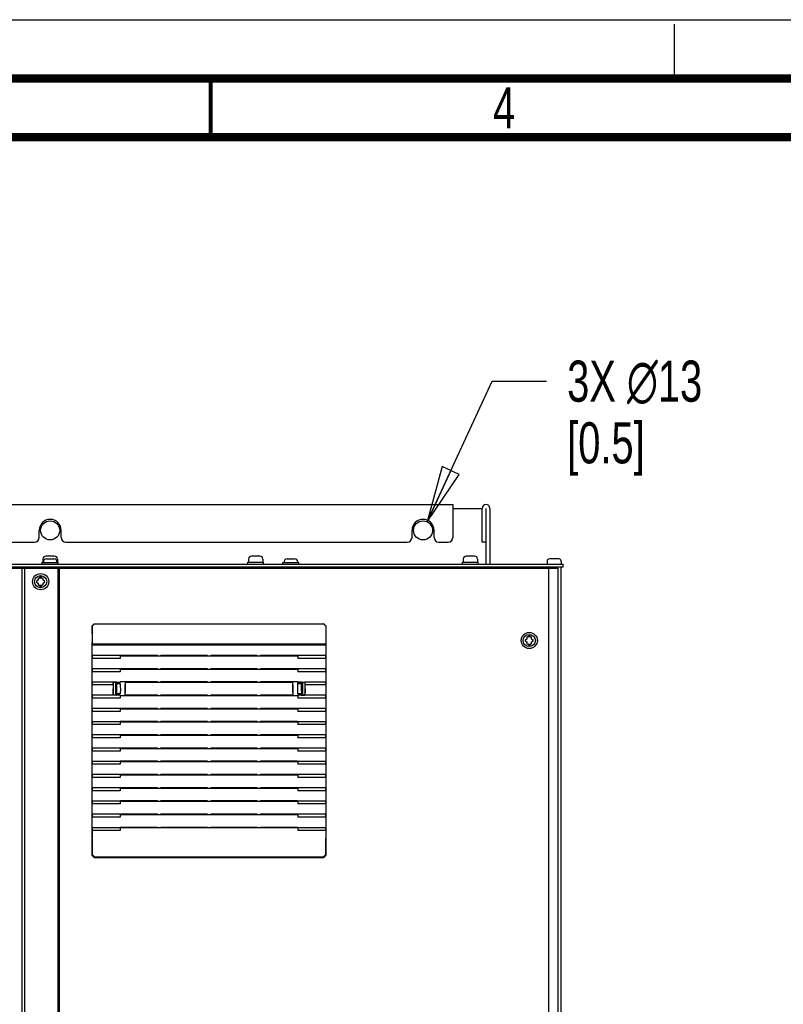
# Paper-space layout 'SUBMITTAL_E2H_2_1' of a CAD drawing. Header units: millimetres. Extents: x 0 to 841, y 0 to 594.
# Tile 36 of 67: x 154 to 219, y 510 to 594. Entities that reach past the tile are written whole.
import ezdxf

# ---------------------------------------------------------------- set-up
doc = ezdxf.new("R2010")
doc.units = ezdxf.units.MM
doc.header["$LTSCALE"] = 46.255
doc.linetypes.add('DASHED', pattern=[0.2, 0.1, -0.1])
doc.layers.get('0').update_dxf_attribs({"linetype": 'CONTINUOUS'})
for name, color, linetype in [('002___PRT_ALL_AXES', 7, 'CONTINUOUS'), ('02___PRT_ALL_AXES', 7, 'CONTINUOUS'), ('CHAMFERS', 7, 'CONTINUOUS'), ('DATUM', 7, 'CONTINUOUS'), ('DRAFTS', 7, 'CONTINUOUS'), ('NOTES', 7, 'CONTINUOUS'), ('ROUNDS', 7, 'CONTINUOUS')]:
    doc.layers.add(name, color=color, linetype=linetype)
doc.styles.get("Standard").update_dxf_attribs({"font": 'txt', "width": 0.725})
doc.dimstyles.new('DIMSTYLE_2', dxfattribs={"dimtxt": 3.5, "dimasz": 4.8, "dimexe": 3.2, "dimexo": 1.6, "dimtad": 0, "dimtih": 1, "dimtoh": 1, "dimdec": 1, "dimzin": 0, "dimdsep": 46, "dimtxsty": 'STANDARD', "dimblk": 'CLOSED', "dimblk1": 'CLOSED', "dimblk2": 'CLOSED', "dimcen": 0.09, "dimadec": 0, "dimazin": 0, "dimtp": 0.4, "dimtm": 0.4, "dimtfac": 1, "dimtdec": 1, "dimtofl": 0, "dimtmove": 0, "dimatfit": 2, "dimldrblk": 'CLOSED', "dimfxl": 1, "dimtolj": 1, "dimtzin": 0, "dimarcsym": 0})

# ---------------------------------------------------------------- blocks, each defined once
blk = doc.blocks.new('_CLOSED')
at = {"color": 0, "linetype": 'BYBLOCK'}
for p, q in [((0, 0), (-1, 0.167)), ((-1, 0.167), (-1, -0.167)), ((-1, -0.167), (0, 0)), ((-1, 0), (0, 0))]:
    blk.add_line(p, q, dxfattribs=at)
blk = doc.blocks.new('*D6')
at = {"color": 2, "linetype": 'CONTINUOUS'}
for p, q in [((188.934, 551.255), (194.468, 563.223)), ((194.468, 563.223), (199.118, 563.223))]:
    blk.add_line(p, q, dxfattribs=at)
at = {"color": 2, "linetype": 'CONTINUOUS', "xscale": 4.8, "yscale": 4.8, "zscale": 4.8, "rotation": 245.1818603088}
blk.add_blockref('_CLOSED', (188.934, 551.255), dxfattribs=at)
at = {"color": 2, "linetype": 'CONTINUOUS', "insert": (200.868, 564.973), "char_height": 3.5, "width": 17.35417, "attachment_point": 1, "line_spacing_factor": 0.9}
blk.add_mtext('3X \\Fgdt;{\\Fgdt;n}\\Ftxt;13\\P[0.5]', dxfattribs=at)

psp = doc.layouts.new('SUBMITTAL_E2H_2_1')

# ---------------------------------------------------------------- linework, layer by layer
at = {"color": 7, "linetype": 'CONTINUOUS'}
for p, q in [((0, 594), (841, 594)), ((0, 594), (841, 594)), ((191.143, 552.393), (193.643, 552.393)), ((157.205, 548.324), (156.48, 548.324)), ((174.705, 548.324), (173.98, 548.324)), ((192.987, 548.324), (192.262, 548.324)), ((156.155, 547.643), (156.155, 547.793)), ((156.155, 547.793), (157.53, 547.793)), ((156.53, 548.08), (157.155, 548.08)), ((157.53, 547.643), (157.53, 547.793)), ((176.655, 547.643), (176.655, 547.793)), ((176.655, 547.793), (178.03, 547.793)), ((177.03, 548.08), (177.655, 548.08)), ((178.03, 547.643), (178.03, 547.793)), ((199.162, 547.899), (199.162, 547.705)), ((200.162, 548.086), (199.349, 548.086)), ((200.349, 547.899), (200.349, 547.705)), ((116.459, 547.368), (197.209, 547.368)), ((157.649, 414.174), (157.649, 547.299)), ((197.009, 547.368), (197.009, 547.393)), ((197.209, 547.299), (197.209, 547.368)), ((198.337, 547.393), (198.337, 547.299)), ((198.462, 547.393), (198.462, 547.299)), ((198.643, 547.393), (199.911, 547.393)), ((199.275, 547.299), (199.275, 322.486)), ((200.059, 547.299), (200.059, 322.486)), ((200.349, 322.393), (200.349, 547.393)), ((155.827, 546.266), (155.689, 546.186)), ((155.689, 546.112), (155.827, 546.031)), ((155.827, 546.426), (155.827, 546.266)), ((155.827, 546.031), (155.827, 545.871)), ((155.952, 546.428), (155.892, 546.463)), ((155.892, 545.834), (155.952, 545.869)), ((155.952, 546.553), (155.952, 546.428)), ((156.108, 546.553), (155.952, 546.553)), ((155.952, 545.869), (155.952, 545.744)), ((156.108, 546.428), (156.108, 546.553)), ((156.169, 546.463), (156.108, 546.428)), ((156.108, 545.744), (156.108, 545.869)), ((156.108, 545.869), (156.169, 545.834)), ((156.233, 546.266), (156.233, 546.426)), ((156.372, 546.186), (156.233, 546.266)), ((156.233, 546.031), (156.372, 546.112)), ((156.233, 545.871), (156.233, 546.031)), ((155.952, 545.744), (156.108, 545.744)), ((160.427, 540.887), (160.419, 540.847)), ((160.419, 540.847), (160.419, 540.73)), ((160.419, 540.847), (180.313, 540.847)), ((180.306, 540.887), (180.313, 540.847)), ((180.313, 540.73), (180.313, 540.847)), ((197.436, 541.26), (197.298, 541.18)), ((197.298, 541.105), (197.436, 541.025)), ((197.436, 541.42), (197.436, 541.26)), ((197.436, 541.025), (197.436, 540.865)), ((197.561, 541.422), (197.501, 541.457)), ((197.501, 540.828), (197.561, 540.863)), ((197.561, 541.547), (197.561, 541.422)), ((197.718, 541.547), (197.561, 541.547)), ((197.561, 540.863), (197.561, 540.738)), ((197.718, 541.422), (197.718, 541.547)), ((197.778, 541.457), (197.718, 541.422)), ((197.718, 540.738), (197.718, 540.863)), ((197.718, 540.863), (197.778, 540.828)), ((197.843, 541.26), (197.843, 541.42)), ((197.981, 541.18), (197.843, 541.26)), ((197.843, 541.025), (197.981, 541.105)), ((197.843, 540.865), (197.843, 541.025)), ((160.428, 540.1), (160.419, 540.73)), ((180.313, 540.73), (160.419, 540.73)), ((180.313, 540.73), (180.304, 540.1)), ((197.561, 540.738), (197.718, 540.738)), ((160.419, 539.854), (160.427, 539.894)), ((160.419, 539.854), (160.419, 539.604)), ((160.428, 538.975), (160.419, 539.604)), ((165.979, 539.837), (165.969, 539.889)), ((165.979, 539.837), (174.753, 539.837)), ((166.253, 539.837), (166.263, 539.889)), ((166.263, 539.889), (170.219, 539.889)), ((170.229, 539.837), (170.219, 539.889)), ((170.503, 539.837), (170.513, 539.889)), ((170.513, 539.889), (174.469, 539.889)), ((174.479, 539.837), (174.469, 539.889)), ((174.753, 539.837), (174.763, 539.889)), ((180.313, 539.604), (180.304, 538.975)), ((180.306, 539.894), (180.313, 539.854)), ((180.313, 539.604), (180.313, 539.854)), ((160.419, 538.729), (160.427, 538.769)), ((160.419, 538.729), (160.419, 538.479)), ((160.428, 537.849), (160.419, 538.479)), ((165.979, 538.711), (165.969, 538.763)), ((165.979, 538.711), (174.753, 538.711)), ((166.253, 538.711), (166.263, 538.763)), ((166.263, 538.763), (170.219, 538.763)), ((170.229, 538.711), (170.219, 538.763)), ((170.503, 538.711), (170.513, 538.763)), ((170.513, 538.763), (174.469, 538.763)), ((174.479, 538.711), (174.469, 538.763)), ((174.753, 538.711), (174.763, 538.763)), ((180.313, 538.479), (180.304, 537.849)), ((180.306, 538.769), (180.313, 538.729)), ((180.313, 538.479), (180.313, 538.729)), ((160.419, 537.603), (160.427, 537.643)), ((160.419, 537.603), (160.419, 537.353)), ((162.522, 537.586), (162.522, 537.489)), ((165.979, 537.586), (165.969, 537.637)), ((165.979, 537.586), (174.753, 537.586)), ((166.253, 537.586), (166.263, 537.637)), ((166.263, 537.637), (170.219, 537.637)), ((170.229, 537.586), (170.219, 537.637)), ((170.503, 537.586), (170.513, 537.637)), ((170.513, 537.637), (174.469, 537.637)), ((174.479, 537.586), (174.469, 537.637)), ((174.753, 537.586), (174.763, 537.637)), ((178.21, 537.475), (178.21, 537.586)), ((180.306, 537.643), (180.313, 537.603)), ((180.313, 537.353), (180.313, 537.603)), ((160.428, 536.723), (160.419, 537.353)), ((162.522, 536.586), (162.522, 536.489)), ((178.21, 536.489), (178.21, 536.586)), ((180.313, 537.353), (180.304, 536.723)), ((160.419, 536.477), (160.427, 536.517)), ((160.419, 536.477), (160.419, 536.227)), ((160.428, 535.598), (160.419, 536.227)), ((165.979, 536.46), (165.969, 536.512)), ((165.979, 536.46), (174.753, 536.46)), ((166.253, 536.46), (166.263, 536.512)), ((166.263, 536.512), (170.219, 536.512)), ((170.229, 536.46), (170.219, 536.512)), ((170.503, 536.46), (170.513, 536.512)), ((170.513, 536.512), (174.469, 536.512)), ((174.479, 536.46), (174.469, 536.512)), ((174.753, 536.46), (174.763, 536.512)), ((180.313, 536.227), (180.304, 535.598)), ((180.306, 536.517), (180.313, 536.477)), ((180.313, 536.227), (180.313, 536.477)), ((160.419, 535.352), (160.427, 535.392)), ((160.419, 535.352), (160.419, 535.102)), ((160.428, 534.472), (160.419, 535.102)), ((165.979, 535.334), (165.969, 535.386)), ((165.979, 535.334), (174.753, 535.334)), ((166.253, 535.334), (166.263, 535.386)), ((166.263, 535.386), (170.219, 535.386)), ((170.229, 535.334), (170.219, 535.386)), ((170.503, 535.334), (170.513, 535.386)), ((170.513, 535.386), (174.469, 535.386)), ((174.479, 535.334), (174.469, 535.386)), ((174.753, 535.334), (174.763, 535.386)), ((180.313, 535.102), (180.304, 534.472)), ((180.306, 535.392), (180.313, 535.352)), ((180.313, 535.102), (180.313, 535.352)), ((160.419, 534.226), (160.427, 534.266)), ((160.419, 534.226), (160.419, 533.976)), ((165.979, 534.209), (165.969, 534.26)), ((165.979, 534.209), (174.753, 534.209)), ((166.253, 534.209), (166.263, 534.26)), ((166.263, 534.26), (170.219, 534.26)), ((170.229, 534.209), (170.219, 534.26)), ((170.503, 534.209), (170.513, 534.26)), ((170.513, 534.26), (174.469, 534.26)), ((174.479, 534.209), (174.469, 534.26)), ((174.753, 534.209), (174.763, 534.26)), ((180.306, 534.266), (180.313, 534.226)), ((180.313, 533.976), (180.313, 534.226)), ((160.428, 533.346), (160.419, 533.976)), ((180.313, 533.976), (180.304, 533.346)), ((160.419, 533.101), (160.427, 533.14)), ((160.419, 533.101), (160.419, 532.851)), ((160.428, 532.221), (160.419, 532.851)), ((165.979, 533.083), (165.969, 533.135)), ((165.979, 533.083), (174.753, 533.083)), ((166.253, 533.083), (166.263, 533.135)), ((166.263, 533.135), (170.219, 533.135)), ((170.229, 533.083), (170.219, 533.135)), ((170.503, 533.083), (170.513, 533.135)), ((170.513, 533.135), (174.469, 533.135)), ((174.479, 533.083), (174.469, 533.135)), ((174.753, 533.083), (174.763, 533.135)), ((180.313, 532.851), (180.304, 532.221)), ((180.306, 533.14), (180.313, 533.101)), ((180.313, 532.851), (180.313, 533.101)), ((160.419, 531.975), (160.427, 532.015)), ((160.419, 531.975), (160.419, 531.725)), ((160.428, 531.095), (160.419, 531.725)), ((165.979, 531.957), (165.969, 532.009)), ((165.979, 531.957), (174.753, 531.957)), ((166.253, 531.957), (166.263, 532.009)), ((166.263, 532.009), (170.219, 532.009)), ((170.229, 531.957), (170.219, 532.009)), ((170.503, 531.957), (170.513, 532.009)), ((170.513, 532.009), (174.469, 532.009)), ((174.479, 531.957), (174.469, 532.009)), ((174.753, 531.957), (174.763, 532.009)), ((180.313, 531.725), (180.304, 531.095)), ((180.306, 532.015), (180.313, 531.975)), ((180.313, 531.725), (180.313, 531.975)), ((160.419, 530.849), (160.427, 530.889)), ((160.419, 530.849), (160.419, 530.599)), ((165.969, 530.883), (165.979, 530.832)), ((165.979, 530.832), (174.753, 530.832)), ((166.253, 530.832), (166.263, 530.883)), ((166.263, 530.883), (170.219, 530.883)), ((170.229, 530.832), (170.219, 530.883)), ((170.503, 530.832), (170.513, 530.883)), ((170.513, 530.883), (174.469, 530.883)), ((174.479, 530.832), (174.469, 530.883)), ((174.753, 530.832), (174.763, 530.883)), ((180.306, 530.889), (180.313, 530.849)), ((180.313, 530.599), (180.313, 530.849)), ((160.428, 529.969), (160.419, 530.599)), ((180.313, 530.599), (180.304, 529.969)), ((160.419, 529.724), (160.427, 529.763)), ((160.419, 529.724), (160.419, 529.474)), ((160.428, 528.844), (160.419, 529.474)), ((165.979, 529.706), (165.969, 529.758)), ((165.979, 529.706), (174.753, 529.706)), ((166.253, 529.706), (166.263, 529.758)), ((166.263, 529.758), (170.219, 529.758)), ((170.229, 529.706), (170.219, 529.758)), ((170.503, 529.706), (170.513, 529.758)), ((170.513, 529.758), (174.469, 529.758)), ((174.479, 529.706), (174.469, 529.758)), ((174.753, 529.706), (174.763, 529.758)), ((180.313, 529.474), (180.304, 528.844)), ((180.306, 529.763), (180.313, 529.724)), ((180.313, 529.474), (180.313, 529.724)), ((160.419, 528.598), (160.427, 528.638)), ((160.419, 528.598), (160.419, 528.348)), ((160.428, 527.718), (160.419, 528.348)), ((165.979, 528.58), (165.969, 528.632)), ((165.979, 528.58), (174.753, 528.58)), ((166.253, 528.58), (166.263, 528.632)), ((166.263, 528.632), (170.219, 528.632)), ((170.229, 528.58), (170.219, 528.632)), ((170.503, 528.58), (170.513, 528.632)), ((170.513, 528.632), (174.469, 528.632)), ((174.479, 528.58), (174.469, 528.632)), ((174.753, 528.58), (174.763, 528.632)), ((180.313, 528.348), (180.304, 527.718)), ((180.306, 528.638), (180.313, 528.598)), ((180.313, 528.348), (180.313, 528.598)), ((160.419, 527.472), (160.427, 527.512)), ((160.419, 527.472), (160.419, 527.222)), ((165.979, 527.455), (165.969, 527.507)), ((165.979, 527.455), (174.753, 527.455)), ((166.253, 527.455), (166.263, 527.507)), ((166.263, 527.507), (170.219, 527.507)), ((170.229, 527.455), (170.219, 527.507)), ((170.503, 527.455), (170.513, 527.507)), ((170.513, 527.507), (174.469, 527.507)), ((174.479, 527.455), (174.469, 527.507)), ((174.753, 527.455), (174.763, 527.507)), ((180.306, 527.512), (180.313, 527.472)), ((180.313, 527.222), (180.313, 527.472)), ((160.428, 526.592), (160.419, 527.222)), ((180.313, 527.222), (180.304, 526.592)), ((160.419, 526.347), (160.427, 526.386)), ((160.419, 526.347), (160.419, 526.097)), ((160.428, 525.467), (160.419, 526.097)), ((165.979, 526.329), (165.969, 526.381)), ((165.979, 526.329), (174.753, 526.329)), ((166.253, 526.329), (166.263, 526.381)), ((166.263, 526.381), (170.219, 526.381)), ((170.229, 526.329), (170.219, 526.381)), ((170.503, 526.329), (170.513, 526.381)), ((170.513, 526.381), (174.469, 526.381)), ((174.479, 526.329), (174.469, 526.381)), ((174.753, 526.329), (174.763, 526.381)), ((180.313, 526.097), (180.304, 525.467)), ((180.306, 526.386), (180.313, 526.347)), ((180.313, 526.097), (180.313, 526.347)), ((160.419, 525.221), (160.427, 525.261)), ((160.419, 525.221), (160.419, 524.971)), ((160.419, 524.971), (160.428, 524.341)), ((165.979, 525.204), (165.969, 525.255)), ((165.979, 525.204), (174.753, 525.204)), ((166.253, 525.204), (166.263, 525.255)), ((166.263, 525.255), (170.219, 525.255)), ((170.229, 525.204), (170.219, 525.255)), ((170.503, 525.204), (170.513, 525.255)), ((170.513, 525.255), (174.469, 525.255)), ((174.479, 525.204), (174.469, 525.255)), ((174.753, 525.204), (174.763, 525.255)), ((180.313, 524.971), (180.304, 524.341)), ((180.306, 525.261), (180.313, 525.221)), ((180.313, 524.971), (180.313, 525.221))]:
    psp.add_line(p, q, dxfattribs=at)
at = {"color": 7, "linetype": 'DASHED'}
psp.add_line((210, 589), (210, 594), dxfattribs=at)
at = {"color": 3, "linetype": 'CONTINUOUS'}
for p, q in [((122.543, 552.718), (191.143, 552.718)), ((191.143, 552.718), (191.143, 552.393))]:
    psp.add_line(p, q, dxfattribs=at)
at = {"color": 7, "linetype": 'CONTINUOUS'}
for points, const_width in [([(836, 589), (15, 589)], 0.7), ([(170.5, 584), (170.5, 589)], 0.35), ([(831, 584), (20, 584)], 0.7)]:
    psp.add_lwpolyline(points, dxfattribs=dict(at, const_width=const_width))
for centre, radius in [((156.843, 550.518), 0.812), ((188.593, 550.518), 0.812), ((156.03, 546.149), 0.688), ((156.03, 546.149), 0.519), ((197.64, 541.143), 0.688), ((197.64, 541.143), 0.519)]:
    psp.add_circle(centre, radius, dxfattribs=at)
at = {"color": 3, "linetype": 'CONTINUOUS'}
for centre, radius in [((193.968, 552.393), 0.325), ((156.843, 550.518), 0.938), ((188.593, 550.518), 0.938)]:
    psp.add_arc(centre, radius, 0, 180, dxfattribs=at)
at = {"color": 7, "linetype": 'CONTINUOUS'}
for centre, radius, start, end in [((156.48, 548.074), 0.25, 90, 180), ((157.205, 548.074), 0.25, 0, 90), ((173.98, 548.074), 0.25, 90, 180), ((174.705, 548.074), 0.25, 0, 90), ((192.262, 548.074), 0.25, 90, 180), ((192.987, 548.074), 0.25, 0, 90), ((156.53, 547.793), 0.287, 90, 180), ((157.155, 547.793), 0.287, 0, 90), ((177.03, 547.793), 0.287, 90, 180), ((177.655, 547.793), 0.287, 0, 90), ((199.349, 547.899), 0.188, 90, 180), ((200.162, 547.899), 0.188, 0, 90), ((156.03, 546.149), 0.344, 173.77845, 186.22155), ((156.03, 546.149), 0.344, 113.77845, 126.22155), ((156.03, 546.149), 0.344, 233.77845, 246.22155), ((156.03, 546.149), 0.344, 53.77845, 66.22155), ((156.03, 546.149), 0.344, 293.77845, 306.22155), ((156.03, 546.149), 0.344, 353.77845, 6.22155), ((197.64, 541.143), 0.344, 173.77845, 186.22155), ((197.64, 541.143), 0.344, 113.77845, 126.22155), ((197.64, 541.143), 0.344, 233.77845, 246.22155), ((197.64, 541.143), 0.344, 53.77845, 66.22155), ((197.64, 541.143), 0.344, 293.77845, 306.22155), ((197.64, 541.143), 0.344, 353.77845, 6.22155)]:
    psp.add_arc(centre, radius, start, end, dxfattribs=at)
for centre, start_param, end_param in [((160.426, 541.011), -3.054326, -1.570796), ((180.306, 541.011), -4.712389, -3.228859), ((160.426, 540.019), -3.054326, -0.86217), ((180.306, 540.019), 0.86217, 3.054326), ((160.426, 538.893), -3.054326, -0.86217), ((180.306, 538.893), 0.86217, 3.054326), ((160.426, 537.768), -3.054326, -0.86217), ((180.306, 537.768), 0.86217, 3.054326), ((160.426, 536.642), -3.054326, -0.86217), ((180.306, 536.642), 0.86217, 3.054326), ((160.426, 535.516), -3.054326, -0.86217), ((180.306, 535.516), 0.86217, 3.054326), ((160.426, 534.391), -3.054326, -0.86217), ((180.306, 534.391), 0.86217, 3.054326), ((160.426, 533.265), -3.054326, -0.86217), ((180.306, 533.265), 0.86217, 3.054326), ((160.426, 532.139), -3.054326, -0.86217), ((180.306, 532.139), 0.86217, 3.054326), ((160.426, 531.014), -3.054326, -0.86217), ((180.306, 531.014), 0.86217, 3.054326), ((160.426, 529.888), -3.054326, -0.86217), ((180.306, 529.888), 0.86217, 3.054326), ((160.426, 528.762), -3.054326, -0.86217), ((180.306, 528.762), 0.86217, 3.054326), ((160.426, 527.637), -3.054326, -0.86217), ((180.306, 527.637), 0.86217, 3.054326), ((160.426, 526.511), -3.054326, -0.86217), ((180.306, 526.511), 0.86217, 3.054326), ((160.426, 525.385), -3.054326, -0.86217), ((180.306, 525.385), 0.86217, 3.054326), ((160.426, 524.26), -1.570796, -0.86217), ((180.306, 524.26), 0.86217, 1.570796)]:
    psp.add_ellipse(centre, major_axis=(0, 0.125), ratio=0.017455, start_param=start_param, end_param=end_param, dxfattribs=at)
at = {"layer": '002___PRT_ALL_AXES', "color": 7, "linetype": 'CONTINUOUS'}
for p, q in [((198.887, 547.299), (198.887, 547.393)), ((199.912, 547.299), (199.912, 547.393))]:
    psp.add_line(p, q, dxfattribs=at)
at = {"layer": '02___PRT_ALL_AXES', "color": 7, "linetype": 'CONTINUOUS'}
for p, q in [((156.168, 547.793), (156.168, 547.799)), ((156.168, 547.799), (156.243, 547.799)), ((156.23, 548.074), (156.23, 547.799)), ((157.442, 547.799), (157.518, 547.799)), ((157.455, 548.074), (157.455, 547.799)), ((157.518, 547.793), (157.518, 547.799)), ((173.668, 547.643), (173.668, 547.799)), ((173.668, 547.799), (175.018, 547.799)), ((173.73, 548.074), (173.73, 547.799)), ((174.955, 548.074), (174.955, 547.799)), ((175.018, 547.643), (175.018, 547.799)), ((191.949, 547.643), (191.949, 547.799)), ((191.949, 547.799), (193.299, 547.799)), ((192.012, 548.074), (192.012, 547.799)), ((193.237, 548.074), (193.237, 547.799)), ((193.299, 547.643), (193.299, 547.799))]:
    psp.add_line(p, q, dxfattribs=at)
at = {"layer": 'CHAMFERS', "color": 7, "linetype": 'CONTINUOUS'}
for p, q in [((160.407, 542.381), (160.595, 542.569)), ((160.616, 542.547), (160.429, 542.36)), ((160.595, 542.569), (160.616, 542.547)), ((160.595, 542.569), (180.137, 542.569)), ((160.616, 542.547), (180.116, 542.547)), ((180.137, 542.569), (180.116, 542.547)), ((180.304, 542.36), (180.116, 542.547)), ((180.137, 542.569), (180.325, 542.381)), ((160.407, 542.381), (160.429, 542.36)), ((160.429, 542.36), (160.429, 541.011)), ((180.325, 542.381), (180.304, 542.36)), ((180.304, 542.36), (180.304, 541.011)), ((160.409, 522.84), (160.407, 524.294)), ((160.429, 524.26), (160.429, 522.919)), ((180.304, 524.26), (180.304, 522.919)), ((180.323, 522.84), (180.325, 524.294)), ((160.409, 522.84), (160.429, 522.919)), ((160.596, 522.653), (160.409, 522.84)), ((160.429, 522.919), (160.616, 522.731)), ((160.596, 522.653), (160.616, 522.731)), ((160.596, 522.653), (180.136, 522.653)), ((160.616, 522.731), (180.116, 522.731)), ((180.116, 522.731), (180.304, 522.919)), ((180.116, 522.731), (180.136, 522.653)), ((180.323, 522.84), (180.136, 522.653)), ((180.304, 522.919), (180.323, 522.84))]:
    psp.add_line(p, q, dxfattribs=at)
at = {"layer": 'DATUM', "color": 7, "linetype": 'CONTINUOUS'}
psp.add_line((113.421, 547.299), (157.525, 547.299), dxfattribs=at)
at = {"layer": 'DRAFTS', "color": 7, "linetype": 'CONTINUOUS'}
for p, q in [((162.814, 539.854), (160.419, 539.854)), ((162.814, 539.604), (160.419, 539.604)), ((162.821, 539.889), (162.814, 539.854)), ((162.814, 539.854), (162.814, 539.604)), ((162.814, 539.837), (165.979, 539.837)), ((162.821, 539.889), (165.969, 539.889)), ((174.753, 539.837), (177.918, 539.837)), ((174.763, 539.889), (177.911, 539.889)), ((177.911, 539.889), (177.918, 539.854)), ((177.918, 539.854), (177.918, 539.604)), ((180.313, 539.854), (177.918, 539.854)), ((180.313, 539.604), (177.918, 539.604)), ((162.814, 538.729), (160.419, 538.729)), ((162.814, 538.479), (160.419, 538.479)), ((162.821, 538.763), (162.814, 538.729)), ((162.814, 538.729), (162.814, 538.479)), ((162.814, 538.711), (165.979, 538.711)), ((162.821, 538.763), (165.969, 538.763)), ((174.753, 538.711), (177.918, 538.711)), ((174.763, 538.763), (177.911, 538.763)), ((177.911, 538.763), (177.918, 538.729)), ((177.918, 538.729), (177.918, 538.479)), ((180.313, 538.729), (177.918, 538.729)), ((180.313, 538.479), (177.918, 538.479)), ((162.207, 537.603), (160.419, 537.603)), ((162.207, 537.353), (162.207, 537.603)), ((162.209, 537.6), (162.207, 537.603)), ((162.216, 537.598), (162.209, 537.6)), ((162.209, 537.6), (162.814, 537.6)), ((162.216, 537.598), (162.216, 537.261)), ((162.485, 537.598), (162.216, 537.598)), ((162.391, 537.598), (162.391, 536.477)), ((162.455, 537.598), (162.455, 536.477)), ((162.508, 537.586), (162.485, 537.598)), ((162.487, 537.48), (162.487, 537.288)), ((162.492, 537.475), (162.487, 537.48)), ((162.508, 537.489), (162.491, 537.48)), ((162.492, 537.475), (162.814, 537.475)), ((162.498, 536.811), (162.493, 537.431)), ((162.508, 537.586), (162.508, 537.489)), ((162.508, 537.586), (162.787, 537.586)), ((162.508, 537.489), (162.522, 537.489)), ((162.787, 537.586), (162.814, 537.6)), ((162.787, 537.586), (162.787, 537.489)), ((162.787, 537.489), (162.814, 537.475)), ((162.821, 537.637), (162.814, 537.6)), ((162.816, 537.431), (162.825, 536.811)), ((162.821, 537.637), (165.969, 537.637)), ((163.217, 537.586), (163.23, 536.723)), ((163.217, 537.586), (165.979, 537.586)), ((174.753, 537.586), (177.515, 537.586)), ((174.763, 537.637), (177.911, 537.637)), ((177.502, 536.723), (177.515, 537.586)), ((177.916, 537.431), (177.907, 536.811)), ((177.911, 537.637), (177.919, 537.6)), ((177.945, 537.489), (177.918, 537.475)), ((177.918, 537.475), (178.24, 537.475)), ((177.919, 537.6), (177.945, 537.586)), ((177.919, 537.6), (178.523, 537.6)), ((177.945, 537.489), (177.945, 537.586)), ((178.224, 537.586), (177.945, 537.586)), ((178.224, 537.489), (178.21, 537.489)), ((178.247, 537.598), (178.224, 537.586)), ((178.224, 537.489), (178.224, 537.586)), ((178.224, 537.489), (178.241, 537.48)), ((178.234, 536.811), (178.239, 537.431)), ((178.24, 537.475), (178.245, 537.48)), ((178.245, 537.48), (178.245, 537.288)), ((178.247, 537.598), (178.516, 537.598)), ((178.277, 537.598), (178.277, 536.477)), ((178.341, 537.598), (178.341, 536.477)), ((178.516, 537.598), (178.523, 537.6)), ((178.516, 537.598), (178.516, 537.261)), ((178.525, 537.603), (178.523, 537.6)), ((178.525, 537.603), (178.525, 537.353)), ((180.313, 537.603), (178.525, 537.603)), ((162.207, 537.353), (160.419, 537.353)), ((162.207, 537.353), (162.188, 536.723)), ((162.216, 537.261), (162.201, 536.745)), ((162.216, 536.707), (162.201, 536.745)), ((162.216, 536.707), (162.216, 536.477)), ((162.458, 537.315), (162.458, 536.747)), ((162.461, 537.315), (162.458, 537.315)), ((162.458, 536.788), (162.485, 536.788)), ((162.458, 536.747), (162.461, 536.747)), ((162.461, 537.315), (162.461, 537.288)), ((162.461, 537.288), (162.487, 537.288)), ((162.461, 536.783), (162.461, 536.747)), ((162.485, 537.288), (162.485, 536.788)), ((162.485, 536.788), (162.487, 536.783)), ((162.487, 536.783), (162.487, 536.595)), ((162.487, 536.595), (162.497, 536.605)), ((162.491, 536.595), (162.508, 536.586)), ((162.824, 536.605), (162.497, 536.605)), ((162.508, 536.586), (162.508, 536.489)), ((162.508, 536.586), (162.522, 536.586)), ((178.235, 536.605), (177.908, 536.605)), ((178.224, 536.586), (178.21, 536.586)), ((178.241, 536.595), (178.224, 536.586)), ((178.224, 536.489), (178.224, 536.586)), ((178.245, 536.595), (178.235, 536.605)), ((178.245, 537.288), (178.274, 537.288)), ((178.247, 536.788), (178.245, 536.783)), ((178.245, 536.783), (178.245, 536.595)), ((178.247, 537.288), (178.247, 536.788)), ((178.274, 536.788), (178.247, 536.788)), ((178.271, 537.288), (178.271, 537.315)), ((178.271, 537.315), (178.274, 537.315)), ((178.271, 536.76), (178.271, 536.783)), ((178.274, 536.76), (178.271, 536.76)), ((178.274, 537.315), (178.274, 536.76)), ((178.516, 537.261), (178.531, 536.745)), ((178.516, 536.707), (178.531, 536.745)), ((178.516, 536.707), (178.516, 536.477)), ((178.525, 537.353), (178.544, 536.723)), ((180.313, 537.353), (178.525, 537.353)), ((162.207, 536.477), (160.419, 536.477)), ((162.814, 536.227), (160.419, 536.227)), ((162.191, 536.517), (162.207, 536.477)), ((162.216, 536.477), (162.207, 536.476)), ((162.814, 536.475), (162.207, 536.476)), ((162.485, 536.477), (162.216, 536.477)), ((162.485, 536.477), (162.508, 536.489)), ((162.508, 536.489), (162.522, 536.489)), ((162.814, 536.475), (162.814, 536.227)), ((162.814, 536.46), (165.979, 536.46)), ((163.228, 536.517), (163.227, 536.512)), ((163.227, 536.512), (165.969, 536.512)), ((174.753, 536.46), (177.918, 536.46)), ((174.763, 536.512), (177.505, 536.512)), ((177.504, 536.517), (177.505, 536.512)), ((177.945, 536.489), (177.918, 536.475)), ((178.525, 536.476), (177.918, 536.475)), ((177.918, 536.475), (177.918, 536.227)), ((180.313, 536.227), (177.918, 536.227)), ((178.224, 536.489), (178.21, 536.489)), ((178.224, 536.489), (178.247, 536.477)), ((178.247, 536.477), (178.516, 536.477)), ((178.516, 536.477), (178.525, 536.475)), ((178.541, 536.517), (178.525, 536.477)), ((180.313, 536.477), (178.525, 536.477)), ((162.814, 535.352), (160.419, 535.352)), ((162.814, 535.102), (160.419, 535.102)), ((162.821, 535.386), (162.814, 535.352)), ((162.814, 535.352), (162.814, 535.102)), ((162.814, 535.334), (165.979, 535.334)), ((162.821, 535.386), (165.969, 535.386)), ((174.753, 535.334), (177.918, 535.334)), ((174.763, 535.386), (177.911, 535.386)), ((177.911, 535.386), (177.918, 535.352)), ((177.918, 535.352), (177.918, 535.102)), ((180.313, 535.352), (177.918, 535.352)), ((180.313, 535.102), (177.918, 535.102)), ((162.814, 534.226), (160.419, 534.226)), ((162.821, 534.26), (162.814, 534.226)), ((162.814, 534.226), (162.814, 533.976)), ((162.814, 534.209), (165.979, 534.209)), ((162.821, 534.26), (165.969, 534.26)), ((174.753, 534.209), (177.918, 534.209)), ((174.763, 534.26), (177.911, 534.26)), ((177.911, 534.26), (177.918, 534.226)), ((177.918, 534.226), (177.918, 533.976)), ((180.313, 534.226), (177.918, 534.226)), ((162.814, 533.976), (160.419, 533.976)), ((180.313, 533.976), (177.918, 533.976)), ((162.814, 533.101), (160.419, 533.101)), ((162.814, 532.851), (160.419, 532.851)), ((162.821, 533.135), (162.814, 533.101)), ((162.814, 533.101), (162.814, 532.851)), ((162.814, 533.083), (165.979, 533.083)), ((162.821, 533.135), (165.969, 533.135)), ((174.753, 533.083), (177.918, 533.083)), ((174.763, 533.135), (177.911, 533.135)), ((177.911, 533.135), (177.918, 533.101)), ((177.918, 533.101), (177.918, 532.851)), ((180.313, 533.101), (177.918, 533.101)), ((180.313, 532.851), (177.918, 532.851)), ((162.814, 531.975), (160.419, 531.975)), ((162.814, 531.725), (160.419, 531.725)), ((162.821, 532.009), (162.814, 531.975)), ((162.814, 531.975), (162.814, 531.725)), ((162.814, 531.957), (165.979, 531.957)), ((162.821, 532.009), (165.969, 532.009)), ((174.753, 531.957), (177.918, 531.957)), ((174.763, 532.009), (177.911, 532.009)), ((177.911, 532.009), (177.918, 531.975)), ((177.918, 531.975), (177.918, 531.725)), ((180.313, 531.975), (177.918, 531.975)), ((180.313, 531.725), (177.918, 531.725)), ((162.814, 530.849), (160.419, 530.849)), ((162.821, 530.883), (162.814, 530.849)), ((162.814, 530.849), (162.814, 530.599)), ((162.814, 530.832), (165.979, 530.832)), ((162.821, 530.883), (165.969, 530.883)), ((174.753, 530.832), (177.918, 530.832)), ((174.763, 530.883), (177.911, 530.883)), ((177.911, 530.883), (177.918, 530.849)), ((177.918, 530.849), (177.918, 530.599)), ((180.313, 530.849), (177.918, 530.849)), ((162.814, 530.599), (160.419, 530.599)), ((180.313, 530.599), (177.918, 530.599)), ((162.814, 529.724), (160.419, 529.724)), ((162.814, 529.474), (160.419, 529.474)), ((162.821, 529.758), (162.814, 529.724)), ((162.814, 529.724), (162.814, 529.474)), ((162.814, 529.706), (165.979, 529.706)), ((162.821, 529.758), (165.969, 529.758)), ((174.753, 529.706), (177.918, 529.706)), ((174.763, 529.758), (177.911, 529.758)), ((177.911, 529.758), (177.918, 529.724)), ((177.918, 529.724), (177.918, 529.474)), ((180.313, 529.724), (177.918, 529.724)), ((180.313, 529.474), (177.918, 529.474)), ((162.814, 528.598), (160.419, 528.598)), ((162.814, 528.348), (160.419, 528.348)), ((162.821, 528.632), (162.814, 528.598)), ((162.814, 528.598), (162.814, 528.348)), ((162.814, 528.58), (165.979, 528.58)), ((162.821, 528.632), (165.969, 528.632)), ((174.753, 528.58), (177.918, 528.58)), ((174.763, 528.632), (177.911, 528.632)), ((177.911, 528.632), (177.918, 528.598)), ((177.918, 528.598), (177.918, 528.348)), ((180.313, 528.598), (177.918, 528.598)), ((180.313, 528.348), (177.918, 528.348)), ((162.814, 527.472), (160.419, 527.472)), ((162.821, 527.507), (162.814, 527.472)), ((162.814, 527.472), (162.814, 527.222)), ((162.814, 527.455), (165.979, 527.455)), ((162.821, 527.507), (165.969, 527.507)), ((174.753, 527.455), (177.918, 527.455)), ((174.763, 527.507), (177.911, 527.507)), ((177.911, 527.507), (177.918, 527.472)), ((177.918, 527.472), (177.918, 527.222)), ((180.313, 527.472), (177.918, 527.472)), ((162.814, 527.222), (160.419, 527.222)), ((180.313, 527.222), (177.918, 527.222)), ((162.814, 526.347), (160.419, 526.347)), ((162.814, 526.097), (160.419, 526.097)), ((162.821, 526.381), (162.814, 526.347)), ((162.814, 526.347), (162.814, 526.097)), ((162.814, 526.329), (165.979, 526.329)), ((162.821, 526.381), (165.969, 526.381)), ((174.753, 526.329), (177.918, 526.329)), ((174.763, 526.381), (177.911, 526.381)), ((177.911, 526.381), (177.918, 526.347)), ((177.918, 526.347), (177.918, 526.097)), ((180.313, 526.347), (177.918, 526.347)), ((180.313, 526.097), (177.918, 526.097)), ((160.419, 525.221), (162.814, 525.221)), ((162.814, 524.971), (160.419, 524.971)), ((162.821, 525.255), (162.814, 525.221)), ((162.814, 525.221), (162.814, 524.971)), ((162.814, 525.204), (165.979, 525.204)), ((162.821, 525.255), (165.969, 525.255)), ((174.753, 525.204), (177.918, 525.204)), ((174.763, 525.255), (177.911, 525.255)), ((177.911, 525.255), (177.918, 525.221)), ((177.918, 525.221), (177.918, 524.971)), ((177.918, 525.221), (180.313, 525.221)), ((180.313, 524.971), (177.918, 524.971))]:
    psp.add_line(p, q, dxfattribs=at)
for centre, ratio, start_param, end_param in [((162.492, 537.35), 0.008727, -0.86217, -0.008727), ((162.814, 537.35), 0.017455, -0.86217, -0.008727), ((177.918, 537.35), 0.017455, 0.008727, 0.86217), ((178.24, 537.35), 0.008727, 0.008727, 0.86217), ((162.192, 536.642), 0.034921, 0.86217, 3.054326), ((162.497, 536.73), 0.008727, -3.132866, -0.86217), ((162.824, 536.73), 0.017455, -3.132866, -0.86217), ((163.228, 536.642), 0.017455, -3.054326, -0.86217), ((177.504, 536.642), 0.017455, 0.86217, 3.054326), ((177.909, 536.73), 0.017455, 0.86217, 3.132866), ((178.235, 536.73), 0.008727, 0.86217, 3.132866), ((178.54, 536.642), 0.034921, -3.054326, -0.86217)]:
    psp.add_ellipse(centre, major_axis=(0, 0.125), ratio=ratio, start_param=start_param, end_param=end_param, dxfattribs=at)
at = {"layer": 'NOTES', "color": 7, "linetype": 'CONTINUOUS'}
for p, q in [((154.418, 547.299), (154.418, 414.034)), ((154.667, 547.299), (154.667, 414.034)), ((157.524, 414.173), (157.524, 547.299)), ((157.525, 414.173), (157.525, 547.299)), ((157.525, 547.299), (200.059, 547.299))]:
    psp.add_line(p, q, dxfattribs=at)
at = {"layer": 'ROUNDS', "color": 3, "linetype": 'CONTINUOUS'}
for p, q in [((191.143, 552.393), (191.143, 549.918)), ((193.643, 549.518), (193.643, 552.393)), ((194.293, 552.393), (194.293, 547.643)), ((155.905, 549.918), (155.905, 550.518)), ((157.78, 549.918), (157.78, 550.518)), ((187.655, 549.918), (187.655, 550.518)), ((189.53, 549.918), (189.53, 550.518)), ((142.547, 549.518), (155.505, 549.518)), ((158.18, 549.518), (187.255, 549.518)), ((189.93, 549.518), (190.743, 549.518)), ((113.155, 547.405), (200.53, 547.405))]:
    psp.add_line(p, q, dxfattribs=at)
at = {"layer": 'ROUNDS', "color": 7, "linetype": 'CONTINUOUS'}
for p, q in [((193.968, 547.643), (193.968, 552.393)), ((193.968, 549.518), (193.643, 549.518)), ((113.155, 547.643), (200.53, 547.643)), ((200.53, 547.393), (200.53, 547.643)), ((198.643, 547.393), (115.043, 547.393)), ((198.643, 547.393), (198.643, 547.405)), ((200.53, 547.393), (199.912, 547.393)), ((160.407, 541.819), (160.407, 542.381)), ((160.409, 541.725), (160.409, 540.913)), ((180.323, 541.725), (180.323, 540.913)), ((180.325, 542.381), (180.325, 541.819)), ((160.407, 524.294), (160.407, 540.819)), ((180.325, 540.819), (180.325, 524.294)), ((163.217, 537.586), (163.216, 537.58)), ((177.515, 537.586), (177.516, 537.58)), ((163.227, 536.512), (163.214, 537.374)), ((177.518, 537.374), (177.505, 536.512))]:
    psp.add_line(p, q, dxfattribs=at)
at = {"layer": 'ROUNDS', "color": 3, "linetype": 'CONTINUOUS'}
for centre, start, end in [((155.505, 549.918), 270, 360), ((158.18, 549.918), 180, 270), ((187.255, 549.918), 270, 360), ((189.93, 549.918), 180, 270), ((190.743, 549.918), 270, 360)]:
    psp.add_arc(centre, 0.4, start, end, dxfattribs=at)
at = {"layer": 'ROUNDS', "color": 7, "linetype": 'CONTINUOUS'}
for centre, start, end in [((199.224, 547.705), 180, 270), ((200.287, 547.705), 270, 360)]:
    psp.add_arc(centre, 0.0625, start, end, dxfattribs=at)
for centre, major_axis, start_param, end_param in [((160.407, 541.725), (0, 0.0938), -1.570796, 0), ((180.325, 541.725), (0, 0.0938), 0, 1.570796), ((160.407, 540.913), (0, 0.0938), -3.141593, -1.570796), ((180.325, 540.913), (0, 0.0938), -4.712389, -3.141593), ((163.216, 537.456), (0, 0.125), 0.452661, 2.279423), ((177.516, 537.456), (0, 0.125), -2.279423, -0.087266)]:
    psp.add_ellipse(centre, major_axis=major_axis, ratio=0.017455, start_param=start_param, end_param=end_param, dxfattribs=at)

# ---------------------------------------------------------------- texts
at = {"color": 2, "linetype": 'CONTINUOUS', "insert": (195.5, 588.25), "char_height": 3.5, "width": 2.5375, "attachment_point": 2, "line_spacing_factor": 0.9}
psp.add_mtext('4', dxfattribs=at)

# ---------------------------------------------------------------- dimensions: what is measured, and where the dimension line sits
at = {"color": 2, "linetype": 'CONTINUOUS'}
dim = psp.add_diameter_dim_2p(p1=(188.934, 551.255), p2=(188.252, 549.78), text='3X %%c13\\P[0.5]', dimstyle='DIMSTYLE_2', override={"dimpost": '<>'}, dxfattribs=at)
dim.commit()
dim.dimension.update_dxf_attribs({"geometry": '*D6', "text_midpoint": (209.546, 560.598), "dimtype": 163})

doc.saveas('drawing.dxf')
